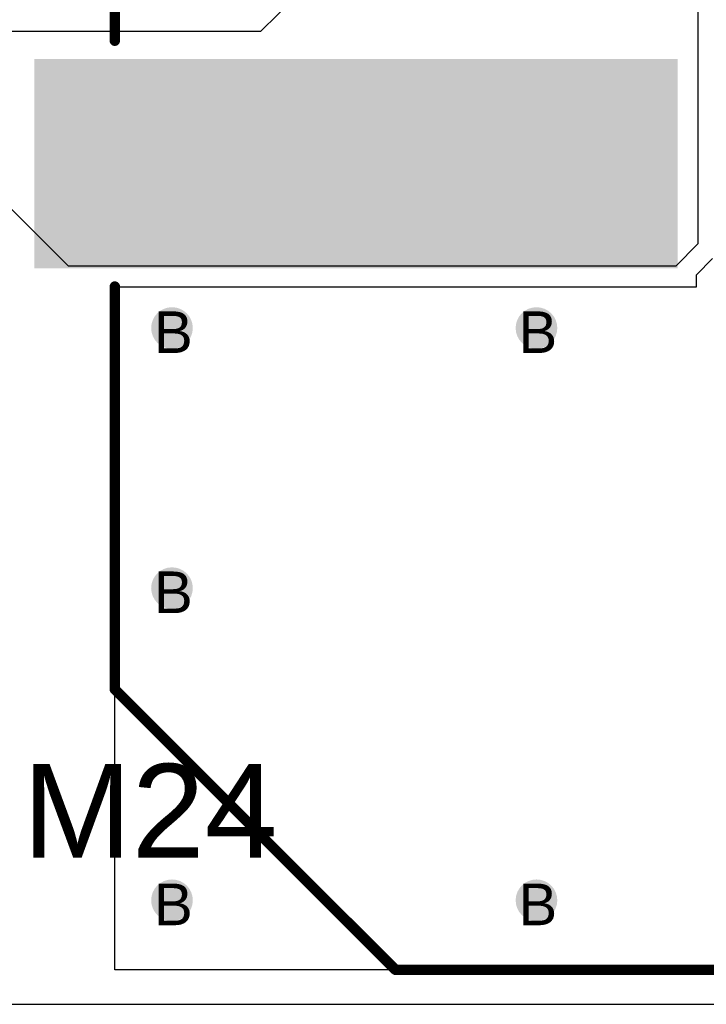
# Model space of a CAD drawing. Header units: millimetres. Extents: x -1.47 to 3.63, y -2.76 to 3.27.
# Tile 14 of 21: x 0.61 to 0.94, y 2.17 to 2.65. Entities that reach past the tile are written whole.
import ezdxf

# ---------------------------------------------------------------- set-up
doc = ezdxf.new("R2010")
doc.units = ezdxf.units.MM
doc.header["$MEASUREMENT"] = 0
for name, color, linetype in [('BottomLayer', 5, 'Continuous'), ('DrillDrawing', 1, 'Continuous'), ('TopLayer', 1, 'Continuous'), ('TopOverlay', 2, 'Continuous'), ('TopSolder', 216, 'Continuous')]:
    doc.layers.add(name, color=color, linetype=linetype)
doc.styles.add('Arial', font='txt', dxfattribs={"height": 0.2})

msp = doc.modelspace()

# ---------------------------------------------------------------- hatches: boundary and pattern name
at = {"layer": 'BottomLayer'}
h = msp.add_hatch(color=5, dxfattribs=at)
edge = h.paths.add_edge_path()
edge.add_arc((0.6785, 2.5), 0.01, 0, 360)
h = msp.add_hatch(color=5, dxfattribs=at)
edge = h.paths.add_edge_path()
edge.add_arc((0.8535, 2.5), 0.01, 0, 360)
h = msp.add_hatch(color=5, dxfattribs=at)
edge = h.paths.add_edge_path()
edge.add_arc((0.6785, 2.375), 0.01, 0, 360)
h = msp.add_hatch(color=5, dxfattribs=at)
edge = h.paths.add_edge_path()
edge.add_arc((0.6785, 2.225), 0.01, 0, 360)
h = msp.add_hatch(color=5, dxfattribs=at)
edge = h.paths.add_edge_path()
edge.add_arc((0.8535, 2.225), 0.01, 0, 360)
at = {"layer": 'TopLayer'}
msp.add_hatch(color=1, dxfattribs=at).paths.add_polyline_path([(0.61335, 2.62825), (0.92035, 2.62825), (0.92035, 2.52975), (0.61335, 2.52975)])
h = msp.add_hatch(color=1, dxfattribs=at)
edge = h.paths.add_edge_path()
edge.add_arc((0.6785, 2.5), 0.01, 0, 360)
h = msp.add_hatch(color=1, dxfattribs=at)
edge = h.paths.add_edge_path()
edge.add_arc((0.8535, 2.5), 0.01, 0, 360)
h = msp.add_hatch(color=1, dxfattribs=at)
edge = h.paths.add_edge_path()
edge.add_arc((0.6785, 2.375), 0.01, 0, 360)
h = msp.add_hatch(color=1, dxfattribs=at)
edge = h.paths.add_edge_path()
edge.add_arc((0.6785, 2.225), 0.01, 0, 360)
h = msp.add_hatch(color=1, dxfattribs=at)
edge = h.paths.add_edge_path()
edge.add_arc((0.8535, 2.225), 0.01, 0, 360)
at = {"layer": 'TopSolder'}
msp.add_hatch(color=216, dxfattribs=at).paths.add_polyline_path([(0.61235, 2.62925), (0.92135, 2.62925), (0.92135, 2.52875), (0.61235, 2.52875)])
h = msp.add_hatch(color=216, dxfattribs=at)
edge = h.paths.add_edge_path()
edge.add_arc((0.6785, 2.5), 0.006, 0, 360)
h = msp.add_hatch(color=216, dxfattribs=at)
edge = h.paths.add_edge_path()
edge.add_arc((0.8535, 2.5), 0.006, 0, 360)
h = msp.add_hatch(color=216, dxfattribs=at)
edge = h.paths.add_edge_path()
edge.add_arc((0.6785, 2.375), 0.006, 0, 360)
h = msp.add_hatch(color=216, dxfattribs=at)
edge = h.paths.add_edge_path()
edge.add_arc((0.6785, 2.225), 0.006, 0, 360)
h = msp.add_hatch(color=216, dxfattribs=at)
edge = h.paths.add_edge_path()
edge.add_arc((0.8535, 2.225), 0.006, 0, 360)

# ---------------------------------------------------------------- linework, layer by layer
at = {"layer": 'TopLayer'}
for p, q in [((0.931, 3.24), (0.931, 2.5404)), ((0.72122, 2.64272), (0.776, 2.6975)), ((0.5885, 2.64272), (0.72122, 2.64272)), ((0.62875, 2.52975), (0.59452, 2.56398)), ((0.931, 2.5404), (0.92035, 2.52975)), ((0.93035, 2.52561), (0.93807, 2.53333)), ((0.92035, 2.52975), (0.62875, 2.52975)), ((0.93035, 2.51975), (0.93035, 2.52561)), ((0.65105, 2.19155), (0.65105, 2.51975)), ((0.65105, 2.51975), (0.92035, 2.51975)), ((0.92035, 2.51975), (0.92041, 2.51975)), ((0.92041, 2.51975), (0.93035, 2.51975)), ((1.4898, 2.19155), (0.65105, 2.19155))]:
    msp.add_line(p, q, dxfattribs=at)
at = {"layer": 'TopOverlay', "const_width": 0.005}
for points in [[(0.65105, 2.63806), (0.65105, 2.83166)], [(0.65105, 2.32634), (0.65105, 2.51994)], [(0.65105, 2.32634), (0.78584, 2.19155)], [(0.78584, 2.19155), (1.42595, 2.19155)]]:
    msp.add_lwpolyline(points, dxfattribs=at)
at = {"layer": 'TopOverlay', "const_width": 0.0025}
for points in [[(0.6498, 2.63806, 1), (0.6523, 2.63806, 1)], [(0.6498, 2.51994, 1), (0.6523, 2.51994, 1)], [(0.6498, 2.32634, 1), (0.6523, 2.32634, 1)], [(0.6498, 2.32634, 1), (0.6523, 2.32634, 1)], [(0.78459, 2.19155, 1), (0.78709, 2.19155, 1)], [(0.78459, 2.19155, 1), (0.78709, 2.19155, 1)]]:
    msp.add_lwpolyline(points, format="xyb", close=True, dxfattribs=at)
at = {"layer": 'TopSolder'}
msp.add_line((0.5885, 2.175), (1.5, 2.175), dxfattribs=at)
msp.add_line((0.5885, 2.175), (1.5, 2.175), dxfattribs=at)

# ---------------------------------------------------------------- texts
at = {"layer": 'DrillDrawing', "style": 'Arial'}
for p in [(0.66984, 2.488), (0.84484, 2.488), (0.66984, 2.363), (0.66984, 2.213), (0.84484, 2.213)]:
    msp.add_text('B', height=0.02, dxfattribs=at).set_placement(p)
at = {"layer": 'TopOverlay', "style": 'Arial'}
msp.add_text('M24', height=0.045, dxfattribs=at).set_placement((0.60683, 2.24554))

doc.saveas('drawing.dxf')
